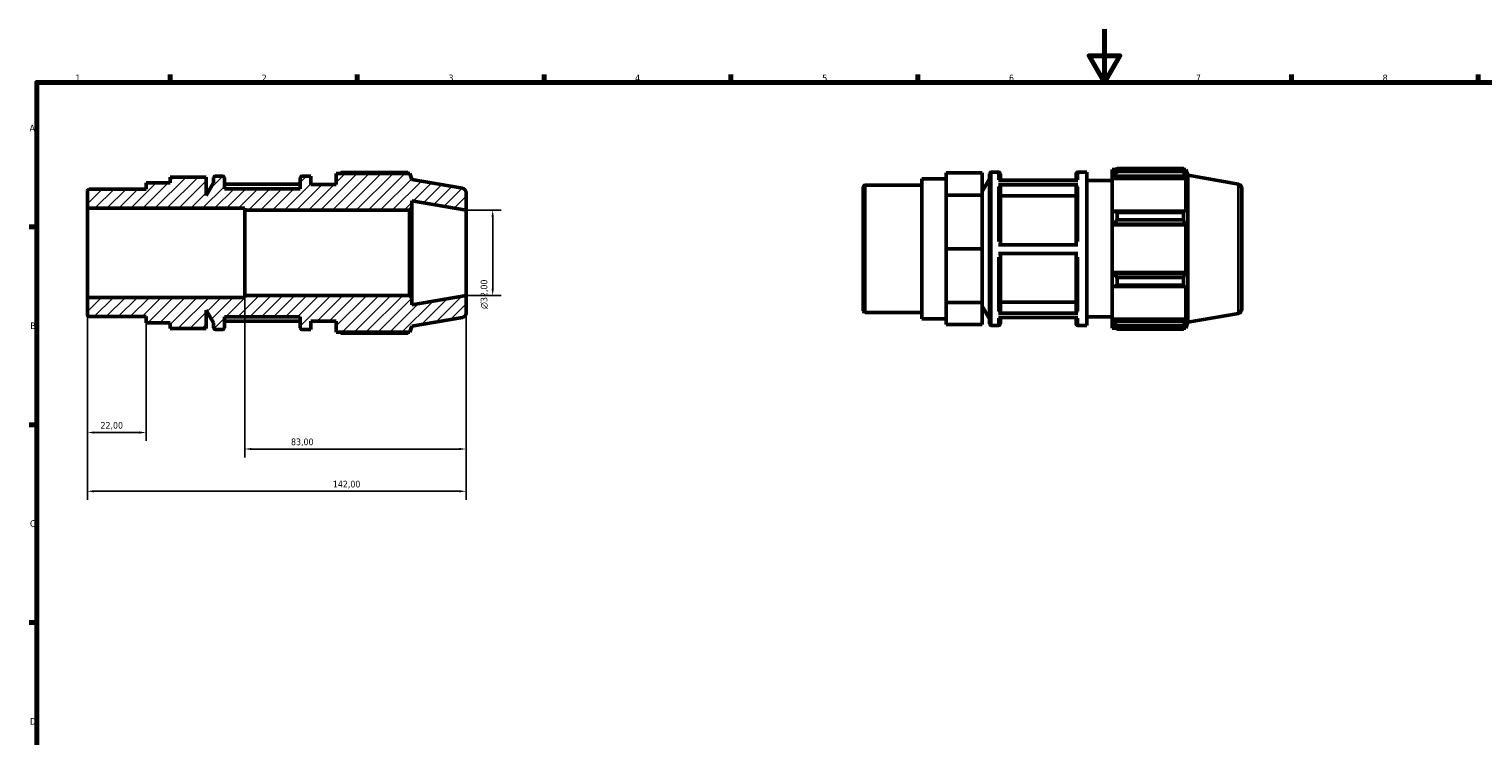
# Model space of a CAD drawing. Header units: millimetres. Extents: x 0 to 931, y 0 to 645.
# Tile 3 of 5: x 17 to 562, y 329 to 594. Entities that reach past the tile are written whole.
import ezdxf

# ---------------------------------------------------------------- set-up
doc = ezdxf.new("R2010")
doc.units = ezdxf.units.MM
for name, color, linetype, lineweight in [('Border (ISO)', 7, 'Continuous', 70), ('Dimension (ISO)', 7, 'Continuous', 25), ('Hatch (ISO)', 7, 'Continuous', 18), ('Visible (ISO)', 7, 'Continuous', 50), ('Visible Narrow (ISO)', 7, 'Continuous', 35)]:
    doc.layers.add(name, color=color, linetype=linetype, lineweight=lineweight)
doc.styles.add('Note Text (ISO)', font='tahoma.ttf')
doc.dimstyles.new('Default (ISO)', dxfattribs={"dimtxt": 2.5, "dimasz": 2.5, "dimexe": 3.175, "dimexo": 0, "dimgap": 0.762, "dimtad": 1, "dimrnd": 1e-08, "dimzin": 0, "dimtxsty": 'Note Text (ISO)', "dimcen": 0.09, "dimdle": 10, "dimclrd": 256, "dimclre": 256, "dimclrt": 232, "dimazin": 0, "dimtfac": 1.40208, "dimtmove": 0, "dimatfit": 3, "dimfxl": 1, "dimtolj": 1, "dimtzin": 0, "dimlwd": -1, "dimlwe": -1, "dimarcsym": 0})

# ---------------------------------------------------------------- blocks, each defined once
blk = doc.blocks.new('Borders Default Border')
at = {"layer": 'Border (ISO)'}
for p, q in [((70.08, 574), (70.08, 576.9)), ((140.17, 574), (140.17, 576.9)), ((210.25, 574), (210.25, 576.9)), ((280.33, 574), (280.33, 576.9)), ((350.42, 574), (350.42, 576.9)), ((490.58, 574), (490.58, 576.9)), ((560.67, 574), (560.67, 576.9)), ((20, 519.75), (17.1, 519.75)), ((20, 445.5), (17.1, 445.5)), ((20, 371.25), (17.1, 371.25))]:
    blk.add_line(p, q, dxfattribs=at)
at = {"layer": 'Border (ISO)', "flags": 128}
for points in [[(420.5, 594), (420.5, 574), (414.73, 584), (426.27, 584), (420.5, 574)], [(20, 20), (20, 574), (821, 574), (821, 20), (20, 20)]]:
    blk.add_lwpolyline(points, dxfattribs=at)
at = {"layer": 'Border (ISO)', "color": 232, "true_color": 0xca0064, "char_height": 2.5, "attachment_point": 7, "style": 'Note Text (ISO)'}
for s, insert in [('1', (34.48, 574.4)), ('2', (104.37, 574.4)), ('3', (174.43, 574.35)), ('4', (244.42, 574.4)), ('5', (314.64, 574.35)), ('6', (384.66, 574.35)), ('7', (454.77, 574.4)), ('8', (524.81, 574.34)), ('A', (17.29, 555.62)), ('B', (17.59, 481.37)), ('C', (17.43, 407.08)), ('D', (17.43, 332.88))]:
    blk.add_mtext(s, dxfattribs=dict(at, insert=insert))
blk = doc.blocks.new('*D7')
at = {"layer": 'Defpoints', "color": 0, "transparency": 16777216}
for p in [(181, 526), (181, 494), (191, 494)]:
    blk.add_point(p, dxfattribs=at)
at = {"layer": 'Dimension (ISO)', "transparency": 16777216}
for p, q in [((181, 526), (194.18, 526)), ((191, 523.5), (191, 496.5)), ((181, 494), (194.18, 494))]:
    blk.add_line(p, q, dxfattribs=at)
for points in [[(190.58, 523.5), (191.42, 523.5), (191, 526)], [(190.58, 496.5), (191.42, 496.5), (191, 494)]]:
    blk.add_solid(points, dxfattribs=at)
at = {"layer": 'Dimension (ISO)', "color": 232, "true_color": 0xca0064, "transparency": 16777216, "insert": (186.48, 488.94), "char_height": 2.5, "attachment_point": 1, "rotation": 90, "style": 'Note Text (ISO)'}
blk.add_mtext('\\A1;\\fAIGDT|b0|i0;\\H2.5000;\\ln\\fTahoma|b0|i0;\\H2.5000;32,00', dxfattribs=at)
blk = doc.blocks.new('*D8')
at = {"layer": 'Defpoints', "color": 0, "transparency": 16777216}
for p in [(98, 493.27), (181, 494), (98, 436.37)]:
    blk.add_point(p, dxfattribs=at)
at = {"layer": 'Dimension (ISO)', "transparency": 16777216}
for p, q in [((98, 493.27), (98, 433.19)), ((181, 494), (181, 433.19)), ((178.5, 436.37), (100.5, 436.37))]:
    blk.add_line(p, q, dxfattribs=at)
for points in [[(100.5, 436.78), (100.5, 435.95), (98, 436.37)], [(178.5, 436.78), (178.5, 435.95), (181, 436.37)]]:
    blk.add_solid(points, dxfattribs=at)
at = {"layer": 'Dimension (ISO)', "color": 232, "true_color": 0xca0064, "transparency": 16777216, "insert": (115.36, 440.31), "char_height": 2.5, "attachment_point": 1, "style": 'Note Text (ISO)'}
blk.add_mtext('\\A1;83,00', dxfattribs=at)
blk = doc.blocks.new('*D9')
at = {"layer": 'Defpoints', "color": 0, "transparency": 16777216}
for p in [(39, 493.27), (61, 483.71), (39, 442.56)]:
    blk.add_point(p, dxfattribs=at)
at = {"layer": 'Dimension (ISO)', "transparency": 16777216}
for p, q in [((39, 493.27), (39, 439.38)), ((61, 483.71), (61, 439.38)), ((58.5, 442.56), (41.5, 442.56))]:
    blk.add_line(p, q, dxfattribs=at)
for points in [[(41.5, 442.97), (41.5, 442.14), (39, 442.56)], [(58.5, 442.97), (58.5, 442.14), (61, 442.56)]]:
    blk.add_solid(points, dxfattribs=at)
at = {"layer": 'Dimension (ISO)', "color": 232, "true_color": 0xca0064, "transparency": 16777216, "insert": (43.89, 446.49), "char_height": 2.5, "attachment_point": 1, "style": 'Note Text (ISO)'}
blk.add_mtext('\\A1;22,00', dxfattribs=at)
blk = doc.blocks.new('*D10')
at = {"layer": 'Defpoints', "color": 0, "transparency": 16777216}
for p in [(39, 493.27), (181, 494), (181, 420.5)]:
    blk.add_point(p, dxfattribs=at)
at = {"layer": 'Dimension (ISO)', "transparency": 16777216}
for p, q in [((39, 493.27), (39, 417.32)), ((181, 494), (181, 417.32)), ((41.5, 420.5), (178.5, 420.5))]:
    blk.add_line(p, q, dxfattribs=at)
for points in [[(41.5, 420.92), (41.5, 420.08), (39, 420.5)], [(178.5, 420.92), (178.5, 420.08), (181, 420.5)]]:
    blk.add_solid(points, dxfattribs=at)
at = {"layer": 'Dimension (ISO)', "color": 232, "true_color": 0xca0064, "transparency": 16777216, "insert": (131.05, 424.44), "char_height": 2.5, "attachment_point": 1, "style": 'Note Text (ISO)'}
blk.add_mtext('\\A1;142,00', dxfattribs=at)

msp = doc.modelspace()

# ---------------------------------------------------------------- hatches: boundary and pattern name
at = {"layer": 'Hatch (ISO)'}
h = msp.add_hatch(dxfattribs=at)
h.set_pattern_fill('ANSI31', color=256, scale=25.4, style=0)
h.set_pattern_definition([(45, (0, 0), (-2.245064, 2.245064), [])])
edge = h.paths.add_edge_path()
edge.add_ellipse((179.4, 487.343), major_axis=(0.278, -1.576), ratio=1, start_angle=0, end_angle=80)
edge.add_line((181, 487.343), (181, 494))
edge.add_line((181, 494), (160.714, 490.423))
edge.add_line((160.714, 490.423), (160.714, 493.04))
edge.add_line((160.714, 493.04), (159.754, 494))
edge.add_line((159.754, 494), (98, 494))
edge.add_line((98, 494), (98, 493.269))
edge.add_line((98, 493.269), (39, 493.269))
edge.add_line((39, 493.269), (39, 486.738))
edge.add_ellipse((39.64, 486.738), major_axis=(-0.64, 0), ratio=1, start_angle=0, end_angle=90)
edge.add_line((39.64, 486.099), (61, 486.099))
edge.add_line((61, 486.099), (61, 483.708))
edge.add_line((61, 483.708), (70.029, 483.708))
edge.add_line((70.029, 483.708), (70.029, 481.542))
edge.add_line((70.029, 481.542), (83.573, 481.542))
edge.add_line((83.573, 481.542), (83.573, 488.489))
edge.add_line((83.573, 488.489), (86.333, 483.708))
edge.add_line((86.333, 483.708), (86.333, 481.84))
edge.add_ellipse((86.973, 481.84), major_axis=(-0.64, 0), ratio=1, start_angle=0, end_angle=90)
edge.add_line((86.973, 481.2), (89.75, 481.2))
edge.add_ellipse((89.75, 481.84), major_axis=(0, -0.64), ratio=1, start_angle=0, end_angle=90)
edge.add_line((90.39, 481.84), (90.39, 486))
edge.add_line((90.39, 486), (118.79, 486))
edge.add_line((118.79, 486), (118.79, 481.84))
edge.add_ellipse((119.43, 481.84), major_axis=(-0.64, 0), ratio=1, start_angle=0, end_angle=90)
edge.add_line((119.43, 481.2), (122.848, 481.2))
edge.add_line((122.848, 481.2), (122.848, 484.4))
edge.add_line((122.848, 484.4), (132.314, 484.4))
edge.add_line((132.314, 484.4), (132.314, 480.24))
edge.add_line((132.314, 480.24), (159.92, 480.24))
edge.add_line((159.92, 480.24), (160.714, 482.423))
edge.add_line((160.714, 482.423), (179.678, 485.767))
edge = h.paths.add_edge_path()
edge.add_ellipse((179.4, 532.657), major_axis=(1.6, 0), ratio=1, start_angle=0, end_angle=80)
edge.add_line((179.678, 534.233), (160.714, 537.577))
edge.add_line((160.714, 537.577), (159.92, 539.76))
edge.add_line((159.92, 539.76), (132.314, 539.76))
edge.add_line((132.314, 539.76), (132.314, 535.6))
edge.add_line((132.314, 535.6), (122.848, 535.6))
edge.add_line((122.848, 535.6), (122.848, 538.8))
edge.add_line((122.848, 538.8), (119.43, 538.8))
edge.add_ellipse((119.43, 538.16), major_axis=(0, 0.64), ratio=1, start_angle=0, end_angle=90)
edge.add_line((118.79, 538.16), (118.79, 534))
edge.add_line((118.79, 534), (90.39, 534))
edge.add_line((90.39, 534), (90.39, 538.16))
edge.add_ellipse((89.75, 538.16), major_axis=(0.64, 0), ratio=1, start_angle=0, end_angle=90)
edge.add_line((89.75, 538.8), (86.973, 538.8))
edge.add_ellipse((86.973, 538.16), major_axis=(0, 0.64), ratio=1, start_angle=0, end_angle=90)
edge.add_line((86.333, 538.16), (86.333, 536.292))
edge.add_line((86.333, 536.292), (83.573, 531.511))
edge.add_line((83.573, 531.511), (83.573, 538.458))
edge.add_line((83.573, 538.458), (70.029, 538.458))
edge.add_line((70.029, 538.458), (70.029, 536.292))
edge.add_line((70.029, 536.292), (61, 536.292))
edge.add_line((61, 536.292), (61, 533.902))
edge.add_line((61, 533.901), (39.64, 533.901))
edge.add_ellipse((39.64, 533.261), major_axis=(0, 0.64), ratio=1, start_angle=0, end_angle=90)
edge.add_line((39, 533.261), (39, 526.731))
edge.add_line((39, 526.731), (98, 526.731))
edge.add_line((98, 526.731), (98, 526))
edge.add_line((98, 526), (159.754, 526))
edge.add_line((159.754, 526), (160.714, 526.96))
edge.add_line((160.714, 526.96), (160.714, 529.577))
edge.add_line((160.714, 529.577), (181, 526))
edge.add_line((181, 526), (181, 532.657))

# ---------------------------------------------------------------- linework, layer by layer
at = {"layer": 'Visible (ISO)'}
for p, q in [((159.104, 540.11), (134.234, 540.11)), ((361.061, 535.81), (361.061, 539.978)), ((374.605, 539.978), (361.061, 539.978)), ((374.605, 531.643), (374.605, 539.978)), ((378.005, 540.32), (380.782, 540.32)), ((410.462, 540.32), (413.879, 540.32)), ((413.879, 482.72), (413.879, 540.32)), ((423.346, 541.28), (423.346, 540.208)), ((423.346, 541.28), (424.708, 541.28)), ((423.986, 540.818), (423.346, 540.208)), ((423.346, 538.201), (423.346, 540.208)), ((425.266, 541.629), (425.266, 540.472)), ((425.266, 541.629), (450.136, 541.629)), ((450.136, 540.472), (425.266, 540.472)), ((450.136, 540.472), (450.136, 541.629)), ((450.339, 541.28), (450.951, 541.28)), ((450.951, 539.902), (450.602, 540.818)), ((451.746, 539.097), (450.951, 541.28)), ((450.951, 539.902), (450.951, 541.28)), ((70.029, 536.292), (61, 536.292)), ((61, 536.292), (61, 533.901)), ((83.573, 538.458), (70.029, 538.458)), ((70.029, 538.458), (70.029, 536.292)), ((83.573, 531.511), (83.573, 538.458)), ((86.333, 536.292), (83.573, 531.511)), ((86.333, 538.16), (86.333, 536.292)), ((89.75, 538.8), (86.973, 538.8)), ((90.39, 534), (90.39, 538.16)), ((118.79, 535.771), (90.39, 535.771)), ((118.79, 538.16), (118.79, 534)), ((122.848, 538.8), (119.43, 538.8)), ((122.848, 535.6), (122.848, 538.8)), ((132.314, 535.6), (122.848, 535.6)), ((159.92, 539.76), (132.314, 539.76)), ((132.314, 539.76), (132.314, 535.6)), ((160.714, 537.577), (159.92, 539.76)), ((179.678, 534.233), (160.714, 537.577)), ((330.031, 488.258), (330.031, 534.781)), ((330.671, 535.421), (352.031, 535.421)), ((352.031, 485.228), (352.031, 537.811)), ((352.031, 537.811), (361.061, 537.811)), ((361.061, 531.643), (361.061, 535.81)), ((374.605, 533.031), (377.365, 537.811)), ((377.365, 483.36), (377.365, 539.68)), ((380.782, 537.154), (410.462, 537.154)), ((410.462, 535.54), (380.782, 535.54)), ((381.422, 539.68), (381.422, 537.154)), ((409.822, 537.291), (381.422, 537.291)), ((381.422, 534.985), (381.422, 512.969)), ((409.822, 537.154), (409.822, 539.68)), ((409.822, 512.969), (409.822, 534.985)), ((413.879, 537.12), (423.346, 537.12)), ((423.346, 538.201), (423.986, 538.769)), ((423.346, 537.917), (423.346, 538.201)), ((423.346, 537.917), (423.346, 525.409)), ((423.346, 537.917), (450.951, 537.917)), ((423.986, 538.769), (450.602, 538.769)), ((450.602, 538.769), (450.951, 537.917)), ((450.951, 525.261), (450.951, 537.917)), ((451.746, 483.943), (451.746, 539.097)), ((470.709, 535.753), (451.746, 539.097)), ((39, 533.261), (39, 526.731)), ((61, 533.901), (39.64, 533.901)), ((118.79, 534), (90.39, 534)), ((160.714, 526.96), (160.714, 529.577)), ((160.714, 529.577), (181, 526)), ((181, 526), (181, 532.657)), ((361.061, 521.581), (361.061, 531.643)), ((374.605, 531.643), (361.061, 531.643)), ((374.605, 511.52), (374.605, 531.643)), ((409.822, 531.374), (381.422, 531.374)), ((472.031, 534.177), (472.031, 488.862)), ((39, 526.731), (98, 526.731)), ((39, 493.269), (39, 526.731)), ((98, 526.731), (98, 526)), ((98, 526), (159.754, 526)), ((98, 494), (98, 526)), ((159.754, 526), (160.714, 526.96)), ((159.754, 526), (159.754, 494)), ((160.714, 493.04), (160.714, 526.96)), ((181, 494), (181, 526)), ((423.986, 525.705), (423.346, 525.409)), ((423.346, 520.565), (423.346, 525.409)), ((450.602, 525.705), (423.986, 525.705)), ((425.266, 525.149), (425.266, 522.355)), ((425.266, 525.149), (450.136, 525.149)), ((450.136, 522.355), (450.136, 525.149)), ((450.951, 525.261), (450.602, 525.705)), ((361.061, 511.52), (361.061, 521.581)), ((423.346, 520.565), (423.986, 520.757)), ((423.346, 520.469), (423.346, 520.565)), ((423.346, 520.469), (423.346, 502.571)), ((423.346, 520.469), (450.951, 520.469)), ((423.986, 520.757), (450.602, 520.757)), ((450.136, 522.355), (425.266, 522.355)), ((450.602, 520.757), (450.951, 520.469)), ((450.951, 502.571), (450.951, 520.469)), ((380.782, 512.969), (410.462, 512.969)), ((374.605, 511.52), (361.061, 511.52)), ((361.061, 501.458), (361.061, 511.52)), ((374.605, 491.397), (374.605, 511.52)), ((410.462, 509.769), (380.782, 509.769)), ((381.422, 509.769), (381.422, 487.889)), ((409.822, 487.889), (409.822, 509.769)), ((423.346, 502.475), (423.346, 502.571)), ((423.346, 502.571), (450.951, 502.571)), ((423.346, 497.63), (423.346, 502.475)), ((423.986, 502.282), (423.346, 502.475)), ((450.602, 502.282), (423.986, 502.282)), ((450.951, 502.571), (450.602, 502.282)), ((361.061, 491.397), (361.061, 501.458)), ((423.346, 497.63), (423.986, 497.335)), ((423.346, 497.63), (423.346, 485.122)), ((423.986, 497.335), (450.602, 497.335)), ((425.266, 500.684), (425.266, 497.891)), ((425.266, 500.684), (450.136, 500.684)), ((450.136, 497.891), (425.266, 497.891)), ((450.136, 497.891), (450.136, 500.684)), ((450.602, 497.335), (450.951, 497.778)), ((450.951, 485.122), (450.951, 497.778)), ((98, 493.269), (39, 493.269)), ((39, 493.269), (39, 486.738)), ((159.754, 494), (98, 494)), ((98, 494), (98, 493.269)), ((160.714, 493.04), (159.754, 494)), ((181, 494), (160.714, 490.423)), ((160.714, 490.423), (160.714, 493.04)), ((181, 487.343), (181, 494)), ((374.605, 491.397), (361.061, 491.397)), ((361.061, 487.229), (361.061, 491.397)), ((374.605, 483.062), (374.605, 491.397)), ((381.422, 491.498), (409.822, 491.498)), ((39.64, 486.099), (61, 486.099)), ((61, 486.099), (61, 483.708)), ((83.573, 481.542), (83.573, 488.489)), ((83.573, 488.489), (86.333, 483.708)), ((90.39, 481.84), (90.39, 486)), ((90.39, 486), (118.79, 486)), ((118.79, 486), (118.79, 481.84)), ((160.714, 482.423), (179.678, 485.767)), ((330.671, 487.618), (352.031, 487.618)), ((361.061, 483.062), (361.061, 487.229)), ((374.605, 490.008), (377.365, 485.228)), ((380.782, 487.335), (410.462, 487.335)), ((410.462, 485.749), (380.782, 485.749)), ((381.422, 485.749), (381.422, 483.36)), ((409.822, 483.36), (409.822, 485.749)), ((413.879, 485.92), (423.346, 485.92)), ((470.709, 487.287), (451.746, 483.943)), ((61, 483.708), (70.029, 483.708)), ((70.029, 483.708), (70.029, 481.542)), ((83.573, 481.542), (70.029, 481.542)), ((86.333, 483.708), (86.333, 481.84)), ((86.973, 481.2), (89.75, 481.2)), ((90.39, 484.365), (118.79, 484.365)), ((119.43, 481.2), (122.848, 481.2)), ((122.848, 481.2), (122.848, 484.4)), ((122.848, 484.4), (132.314, 484.4)), ((132.314, 484.4), (132.314, 480.24)), ((132.314, 480.24), (159.92, 480.24)), ((159.92, 480.24), (160.714, 482.423)), ((352.031, 485.228), (361.061, 485.228)), ((374.605, 483.062), (361.061, 483.062)), ((378.005, 482.72), (380.782, 482.72)), ((410.462, 482.72), (413.879, 482.72)), ((423.346, 484.838), (423.346, 485.122)), ((423.346, 485.122), (450.951, 485.122)), ((423.346, 482.832), (423.346, 484.838)), ((423.986, 484.271), (423.346, 484.838)), ((423.346, 482.832), (423.986, 482.222)), ((423.346, 482.832), (423.346, 481.76)), ((423.346, 481.76), (424.708, 481.76)), ((450.602, 484.271), (423.986, 484.271)), ((425.266, 482.567), (425.266, 481.41)), ((425.266, 482.567), (450.136, 482.567)), ((450.136, 481.41), (425.266, 481.41)), ((450.136, 481.41), (450.136, 482.567)), ((450.339, 481.76), (450.951, 481.76)), ((450.951, 485.122), (450.602, 484.271)), ((450.602, 482.222), (450.951, 483.137)), ((451.746, 483.943), (450.951, 481.76)), ((450.951, 481.76), (450.951, 483.137)), ((134.234, 479.89), (159.104, 479.89))]:
    msp.add_line(p, q, dxfattribs=at)
for centre, radius, start, end in [((378.005, 539.68), 0.64, 90, 180), ((380.782, 539.68), 0.64, 0, 90), ((410.462, 539.68), 0.64, 90, 180), ((86.973, 538.16), 0.64, 90, 180), ((89.75, 538.16), 0.64, 0, 90), ((119.43, 538.16), 0.64, 90, 180), ((330.671, 534.781), 0.64, 90, 180), ((470.431, 534.177), 1.6, 0, 80), ((39.64, 533.261), 0.64, 90, 180), ((179.4, 532.657), 1.6, 0, 80), ((39.64, 486.738), 0.64, 180, 270), ((179.4, 487.343), 1.6, 280, 0), ((330.671, 488.258), 0.64, 180, 270), ((470.431, 488.862), 1.6, 280, 0), ((86.973, 481.84), 0.64, 180, 270), ((89.75, 481.84), 0.64, 270, 0), ((119.43, 481.84), 0.64, 180, 270), ((378.005, 483.36), 0.64, 180, 270), ((380.782, 483.36), 0.64, 270, 0), ((410.462, 483.36), 0.64, 180, 270)]:
    msp.add_arc(centre, radius, start, end, dxfattribs=at)
for points, weights in [([(133.677, 539.76), (133.951, 539.933), (134.234, 540.11)], [1.01124453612, 1.01323629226, 1.01508155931]), ([(159.307, 539.76), (159.208, 539.933), (159.104, 540.11)], [1.00120291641, 1.0006754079, 1]), ([(425.266, 541.629), (424.6, 541.215), (423.986, 540.818)], [1.01508155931, 1.01076070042, 1.0056366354]), ([(423.986, 538.769), (424.6, 539.603), (425.266, 540.472)], [1.0056366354, 1.01076070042, 1.01508155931]), ([(450.136, 541.629), (450.378, 541.215), (450.602, 540.818)], [1, 1.00158684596, 1.00235729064]), ([(450.602, 538.769), (450.378, 539.603), (450.136, 540.472)], [1.00235729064, 1.00158684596, 1]), ([(425.266, 525.149), (424.6, 525.432), (423.986, 525.705)], [1.01508155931, 1.01076070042, 1.0056366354]), ([(450.136, 525.149), (450.378, 525.432), (450.602, 525.705)], [1, 1.00158684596, 1.00235729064]), ([(423.986, 520.757), (424.6, 521.54), (425.266, 522.355)], [1.0056366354, 1.01076070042, 1.01508155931]), ([(450.602, 520.757), (450.378, 521.54), (450.136, 522.355)], [1.00235729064, 1.00158684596, 1]), ([(425.266, 500.684), (424.6, 501.5), (423.986, 502.282)], [1.01508155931, 1.01076070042, 1.0056366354]), ([(450.136, 500.684), (450.378, 501.5), (450.602, 502.282)], [1, 1.00158684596, 1.00235729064]), ([(423.986, 497.335), (424.6, 497.607), (425.266, 497.891)], [1.0056366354, 1.01076070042, 1.01508155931]), ([(450.602, 497.335), (450.378, 497.607), (450.136, 497.891)], [1.00235729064, 1.00158684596, 1]), ([(134.234, 479.89), (133.951, 480.067), (133.677, 480.24)], [1.01508155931, 1.01323629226, 1.01124453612]), ([(159.104, 479.89), (159.208, 480.067), (159.307, 480.24)], [1, 1.0006754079, 1.00120291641]), ([(425.266, 482.567), (424.6, 483.436), (423.986, 484.271)], [1.01508155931, 1.01076070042, 1.0056366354]), ([(423.986, 482.222), (424.6, 481.824), (425.266, 481.41)], [1.0056366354, 1.01076070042, 1.01508155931]), ([(450.136, 482.567), (450.378, 483.436), (450.602, 484.271)], [1, 1.00158684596, 1.00235729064]), ([(450.602, 482.222), (450.378, 481.824), (450.136, 481.41)], [1.00235729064, 1.00158684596, 1])]:
    msp.add_rational_spline(points, weights, degree=2, dxfattribs=at)
for points, knots in [([(380.782, 535.54), (380.861, 535.54), (380.954, 535.524), (381.1, 535.471), (381.178, 535.426), (381.29, 535.329), (381.343, 535.26), (381.403, 535.134), (381.422, 535.053), (381.422, 534.985)], [0, 0, 0, 0, 0.023692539, 0.023692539, 0.047407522, 0.047407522, 0.07112759, 0.07112759, 0.094871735, 0.094871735, 0.094871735, 0.094871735]), ([(409.822, 534.985), (409.822, 535.053), (409.84, 535.134), (409.901, 535.26), (409.953, 535.329), (410.065, 535.426), (410.144, 535.471), (410.29, 535.524), (410.383, 535.54), (410.462, 535.54)], [0.284622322, 0.284622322, 0.284622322, 0.284622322, 0.308377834, 0.308377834, 0.33210924, 0.33210924, 0.355812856, 0.355812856, 0.379494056, 0.379494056, 0.379494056, 0.379494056]), ([(381.422, 487.889), (381.422, 487.821), (381.403, 487.74), (381.343, 487.614), (381.29, 487.545), (381.178, 487.449), (381.1, 487.403), (380.954, 487.351), (380.861, 487.335), (380.782, 487.335)], [0.284534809, 0.284534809, 0.284534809, 0.284534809, 0.308263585, 0.308263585, 0.331975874, 0.331975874, 0.355684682, 0.355684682, 0.379378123, 0.379378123, 0.379378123, 0.379378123]), ([(410.462, 487.335), (410.383, 487.335), (410.29, 487.351), (410.144, 487.403), (410.065, 487.449), (409.953, 487.545), (409.901, 487.614), (409.84, 487.74), (409.822, 487.821), (409.822, 487.889)], [0, 0, 0, 0, 0.023685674, 0.023685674, 0.047386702, 0.047386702, 0.071106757, 0.071106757, 0.094843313, 0.094843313, 0.094843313, 0.094843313])]:
    msp.add_open_spline(points, degree=3, knots=knots, dxfattribs=at)
at = {"layer": 'Visible Narrow (ISO)'}
for p, q in [((378.005, 539.965), (378.005, 483.074)), ((380.782, 537.458), (380.782, 540.312)), ((410.462, 540.312), (410.462, 537.458)), ((330.671, 535.127), (330.671, 487.913)), ((380.782, 514.313), (380.782, 534.77)), ((410.462, 534.77), (410.462, 514.313)), ((470.709, 487.585), (470.709, 535.455)), ((380.782, 488.093), (380.782, 508.426)), ((410.462, 508.426), (410.462, 488.093)), ((380.782, 482.727), (380.782, 485.458)), ((410.462, 485.458), (410.462, 482.727))]:
    msp.add_line(p, q, dxfattribs=at)

# ---------------------------------------------------------------- block references
msp.add_blockref('Borders Default Border', (0, 0))

# ---------------------------------------------------------------- dimensions: what is measured, and where the dimension line sits
at = {"layer": 'Dimension (ISO)'}
dim = msp.add_linear_dim(base=(191, 494), p1=(181, 526), p2=(181, 494), angle=90, text='\\fAIGDT|b0|i0;\\H2.5000;\\ln\\fTahoma|b0|i0;\\H2.5000;<>', dimstyle='Default (ISO)', override={"dimdec": 2, "dimtp": 0, "dimtm": 0, "dimtdec": 2, "dimtofl": 0, "dimatfit": 1}, dxfattribs=at)
dim.commit()
dim.dimension.update_dxf_attribs({"geometry": '*D7', "text_midpoint": (191, 494.5), "dimtype": 160})
for base, p1, p2, picture, middle in [((181, 420.5), (39, 493.269), (181, 494), '*D10', (136, 420.5)), ((39, 442.556), (61, 483.708), (39, 493.269), '*D9', (48, 442.556)), ((98, 436.366), (181, 494), (98, 493.269), '*D8', (119.5, 436.366))]:
    dim = msp.add_linear_dim(base=base, p1=p1, p2=p2, angle=180, dimstyle='Default (ISO)', override={"dimdec": 2, "dimtp": 0, "dimtm": 0, "dimtdec": 2, "dimtofl": 0, "dimatfit": 1}, dxfattribs=at)
    dim.commit()
    dim.dimension.update_dxf_attribs({"geometry": picture, "text_midpoint": middle, "dimtype": 160})

doc.saveas('drawing.dxf')
